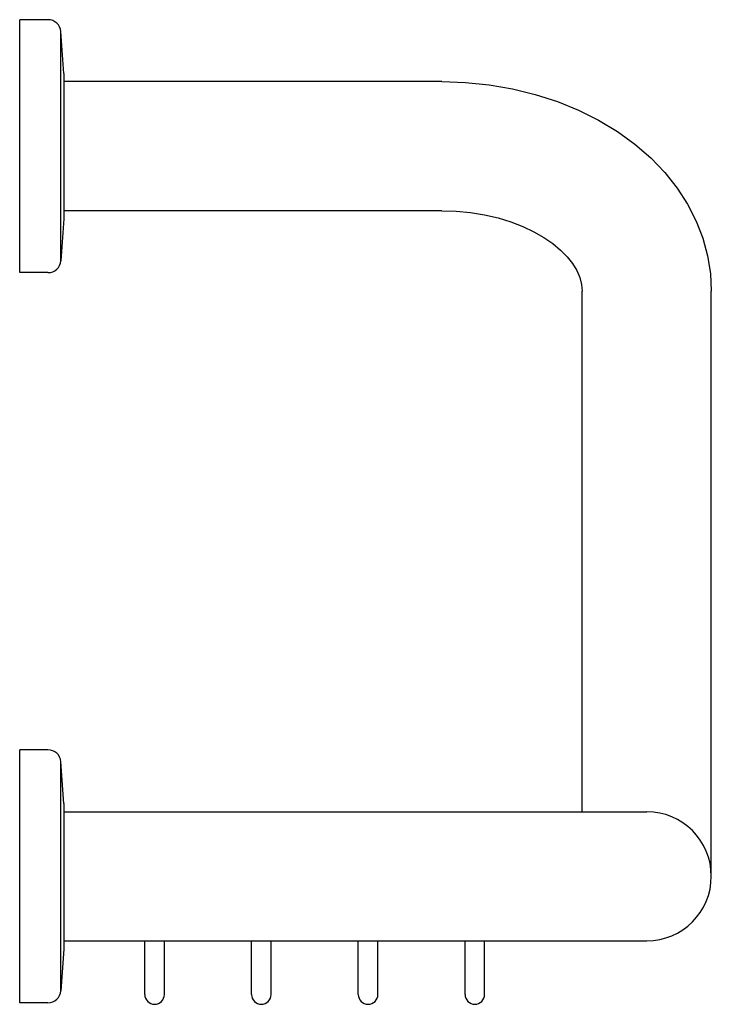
# Model space of a CAD drawing. Header units: millimetres. Extents: x 3992.408 to 3992.541, y 2052.985 to 2053.175.
import ezdxf

# ---------------------------------------------------------------- set-up
doc = ezdxf.new("R2010")
doc.units = ezdxf.units.MM
doc.layers.add('SANINDUSA', color=3, linetype='Continuous')

msp = doc.modelspace()

# ---------------------------------------------------------------- linework, layer by layer
at = {"layer": 'SANINDUSA'}
for p, q in [((3992.407718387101, 2053.126308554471), (3992.407718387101, 2053.175200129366)), ((3992.413167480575, 2053.175200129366), (3992.407718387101, 2053.175200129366)), ((3992.415700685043, 2053.128614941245), (3992.415700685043, 2053.172893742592)), ((3992.416262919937, 2053.164823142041), (3992.415700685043, 2053.172893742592)), ((3992.416262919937, 2053.164823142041), (3992.416262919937, 2053.136685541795)), ((3992.489318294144, 2053.163226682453), (3992.416262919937, 2053.163226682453)), ((3992.489318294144, 2053.163226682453), (3992.493925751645, 2053.163071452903)), ((3992.493925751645, 2053.163071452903), (3992.498494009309, 2053.16260721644)), ((3992.498494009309, 2053.16260721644), (3992.502995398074, 2053.161836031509)), ((3992.502995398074, 2053.161836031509), (3992.507393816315, 2053.160762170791)), ((3992.507393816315, 2053.160762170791), (3992.511658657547, 2053.159390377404)), ((3992.511658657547, 2053.159390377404), (3992.51575113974, 2053.157730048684)), ((3992.51575113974, 2053.157730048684), (3992.51963940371, 2053.155791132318)), ((3992.51963940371, 2053.155791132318), (3992.523283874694, 2053.153591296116)), ((3992.523283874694, 2053.153591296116), (3992.526651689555, 2053.151150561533)), ((3992.526651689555, 2053.151150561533), (3992.529712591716, 2053.148493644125)), ((3992.529712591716, 2053.148493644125), (3992.532438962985, 2053.145651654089)), ((3992.532438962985, 2053.145651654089), (3992.534817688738, 2053.142649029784)), ((3992.534817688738, 2053.142649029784), (3992.536833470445, 2053.1395200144)), ((3992.489318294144, 2053.138282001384), (3992.416262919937, 2053.138282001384)), ((3992.489318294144, 2053.138282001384), (3992.492118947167, 2053.138191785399)), ((3992.492118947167, 2053.138191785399), (3992.49488582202, 2053.137922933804)), ((3992.49488582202, 2053.137922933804), (3992.497586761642, 2053.137480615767)), ((3992.536833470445, 2053.1395200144), (3992.538485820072, 2053.136283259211)), ((3992.416262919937, 2053.136685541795), (3992.415700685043, 2053.128614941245)), ((3992.497586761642, 2053.137480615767), (3992.500188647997, 2053.136873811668)), ((3992.500188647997, 2053.136873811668), (3992.502659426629, 2053.136115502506)), ((3992.502659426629, 2053.136115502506), (3992.504973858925, 2053.135220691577)), ((3992.538485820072, 2053.136283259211), (3992.539770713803, 2053.132965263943)), ((3992.504973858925, 2053.135220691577), (3992.507106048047, 2053.134208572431)), ((3992.507106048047, 2053.134208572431), (3992.509040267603, 2053.133097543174)), ((3992.509040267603, 2053.133097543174), (3992.510755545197, 2053.131913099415)), ((3992.539770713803, 2053.132965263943), (3992.540688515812, 2053.129585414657)), ((3992.510755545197, 2053.131913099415), (3992.512255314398, 2053.1306668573)), ((3992.512255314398, 2053.1306668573), (3992.513531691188, 2053.129378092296)), ((3992.513531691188, 2053.129378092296), (3992.514585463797, 2053.128057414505)), ((3992.540688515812, 2053.129585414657), (3992.541239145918, 2053.126162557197)), ((3992.413167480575, 2053.126308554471), (3992.407718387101, 2053.126308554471)), ((3992.514585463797, 2053.128057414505), (3992.515411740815, 2053.126718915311)), ((3992.515411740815, 2053.126718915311), (3992.516002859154, 2053.125382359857)), ((3992.516002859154, 2053.125382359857), (3992.516358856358, 2053.124050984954)), ((3992.541239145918, 2053.126162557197), (3992.541421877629, 2053.122730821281)), ((3992.516358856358, 2053.124050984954), (3992.516477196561, 2053.122730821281)), ((3992.516477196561, 2053.022118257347), (3992.516477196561, 2053.122730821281)), ((3992.541421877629, 2053.009645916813), (3992.541421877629, 2053.122730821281)), ((3992.407718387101, 2052.985200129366), (3992.407718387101, 2053.03409170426)), ((3992.413167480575, 2053.03409170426), (3992.407718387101, 2053.03409170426)), ((3992.416262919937, 2053.023714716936), (3992.415700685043, 2053.031785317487)), ((3992.415700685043, 2052.98750651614), (3992.415700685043, 2053.031785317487)), ((3992.416262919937, 2053.023714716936), (3992.416262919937, 2052.99557711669)), ((3992.416262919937, 2053.022118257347), (3992.528949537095, 2053.022118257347)), ((3992.416262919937, 2052.997173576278), (3992.528949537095, 2052.997173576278)), ((3992.431904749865, 2052.986796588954), (3992.431904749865, 2052.997173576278)), ((3992.435696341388, 2052.986796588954), (3992.435696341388, 2052.997173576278)), ((3992.452538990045, 2052.986796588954), (3992.452538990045, 2052.997173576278)), ((3992.456330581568, 2052.986796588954), (3992.456330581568, 2052.997173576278)), ((3992.473173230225, 2052.986796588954), (3992.473173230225, 2052.997173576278)), ((3992.476964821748, 2052.986796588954), (3992.476964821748, 2052.997173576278)), ((3992.493807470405, 2052.986796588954), (3992.493807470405, 2052.997173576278)), ((3992.497599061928, 2052.986796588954), (3992.497599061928, 2052.997173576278)), ((3992.416262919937, 2052.99557711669), (3992.415700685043, 2052.98750651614)), ((3992.413167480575, 2052.985200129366), (3992.407718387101, 2052.985200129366))]:
    msp.add_line(p, q, dxfattribs=at)
for centre, radius, start, end in [((3992.413167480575, 2053.172655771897), 0.002544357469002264, 5.366649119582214, 90), ((3992.413167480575, 2053.12885291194), 0.002544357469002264, 270, 354.6333508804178), ((3992.413167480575, 2053.031547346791), 0.002544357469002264, 5.366649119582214, 90), ((3992.528949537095, 2053.009645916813), 0.01247234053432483, 270, 90), ((3992.413167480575, 2052.987744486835), 0.002544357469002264, 270, 354.6333508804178), ((3992.433800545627, 2052.986796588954), 0.001895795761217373, 180, 0), ((3992.454434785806, 2052.986796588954), 0.001895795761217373, 180, 0), ((3992.475069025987, 2052.986796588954), 0.001895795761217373, 180, 0), ((3992.495703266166, 2052.986796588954), 0.001895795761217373, 180, 0)]:
    msp.add_arc(centre, radius, start, end, dxfattribs=at)

doc.saveas('drawing.dxf')
